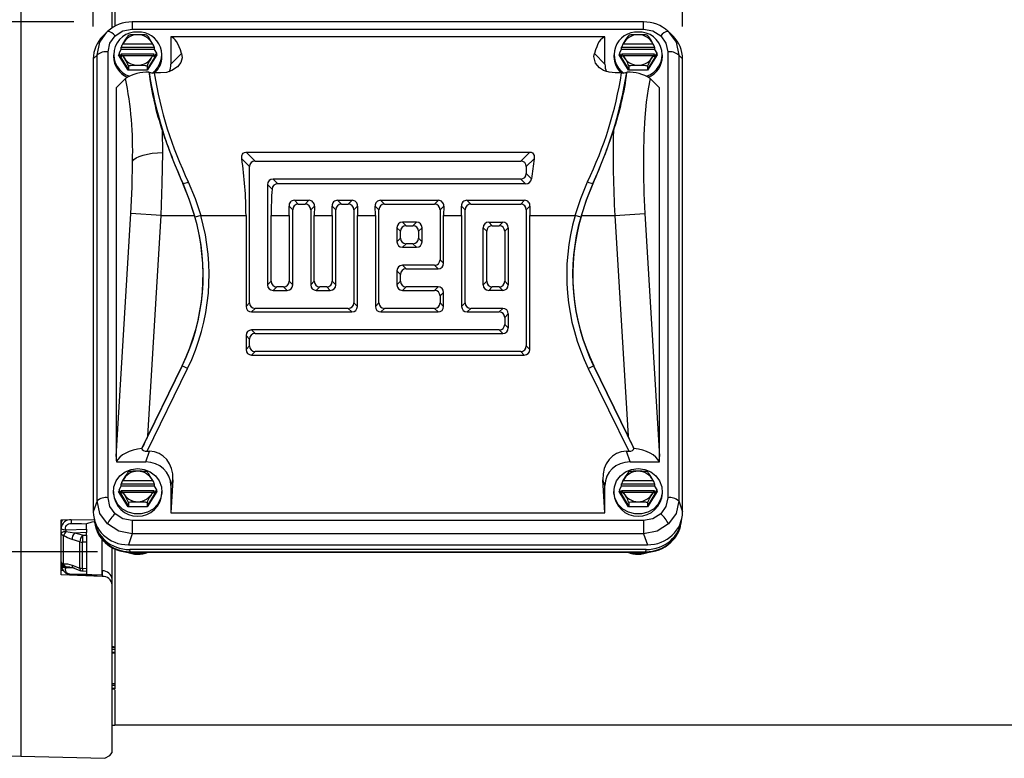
# Model space of a CAD drawing. Header units: inches. Extents: x 0 to 11, y 0 to 8.5.
# Tile 3 of 20: x 1.9 to 3.5, y 2.5 to 3.7. Entities that reach past the tile are written whole.
import ezdxf

# ---------------------------------------------------------------- set-up
doc = ezdxf.new("R2010")
doc.units = ezdxf.units.IN
doc.header["$MEASUREMENT"] = 0
doc.layers.add('DIMENSIONS', color=140, linetype='Continuous', lineweight=25)
doc.styles.add('SLDTEXTSTYLE0', font='TXT', dxfattribs={"width": 0.7})
doc.dimstyles.new('SLDDIMSTYLE1', dxfattribs={"dimtxt": 0.069444, "dimasz": 0.13, "dimexe": 0, "dimexo": 0.0625, "dimgap": 0.017361, "dimtad": 0, "dimtih": 1, "dimtoh": 1, "dimlfac": 5, "dimrnd": 1e-09, "dimzin": 12, "dimdsep": 46, "dimtxsty": 'SLDTEXTSTYLE0', "dimsah": 1, "dimcen": 0.09, "dimadec": 0, "dimazin": 3, "dimtfac": 1, "dimtofl": 0, "dimtmove": 0, "dimatfit": 3, "dimfxl": 0, "dimfrac": 2, "dimtolj": 1, "dimtzin": 12, "dimarcsym": 0})
doc.dimstyles.new('SLDDIMSTYLE3', dxfattribs={"dimtxt": 0.069444, "dimasz": 0.13, "dimexe": 0, "dimexo": 0.0625, "dimgap": 0.017361, "dimtad": 0, "dimtih": 1, "dimtoh": 1, "dimlfac": 5, "dimrnd": 1e-09, "dimzin": 12, "dimdsep": 46, "dimtxsty": 'SLDTEXTSTYLE0', "dimsah": 1, "dimcen": 0.09, "dimadec": 0, "dimazin": 3, "dimtfac": 1, "dimtmove": 0, "dimatfit": 0, "dimfxl": 0, "dimfrac": 2, "dimtolj": 1, "dimtzin": 12, "dimarcsym": 0})

# ---------------------------------------------------------------- blocks, each defined once
blk = doc.blocks.new('_D_1')
at = {"layer": 'DIMENSIONS'}
for p, q in [((0.6876, 3.8306), (0.6876, 4.6343)), ((4.2821, 3.34), (4.2821, 4.6343)), ((0.6876, 4.5093), (2.2587, 4.5093)), ((2.3528, 4.5091), (2.3295, 4.5091)), ((2.3295, 4.5091), (2.3295, 4.3987)), ((2.617, 4.5091), (2.6403, 4.5091)), ((2.6403, 4.5091), (2.6403, 4.3987)), ((4.2821, 4.5093), (2.7111, 4.5093)), ((2.3295, 4.3987), (2.3528, 4.3987)), ((2.6403, 4.3987), (2.617, 4.3987))]:
    blk.add_line(p, q, dxfattribs=at)
for points in [[(0.6876, 4.5093), (0.8176, 4.4893), (0.8176, 4.5293)], [(4.2821, 4.5093), (4.1521, 4.5293), (4.1521, 4.4893)]]:
    blk.add_solid(points, dxfattribs=at)
at = {"layer": 'DIMENSIONS', "char_height": 0.06944, "attachment_point": 1, "style": 'SLDTEXTSTYLE0'}
for s, insert in [('17.97', (2.3528, 4.6142)), ('456.5', (2.3528, 4.4882))]:
    blk.add_mtext(s, dxfattribs=dict(at, insert=insert))
blk = doc.blocks.new('_D_5')
at = {"layer": 'DIMENSIONS'}
for p, q in [((2.0569, 3.644), (2.0569, 4.1461)), ((2.9656, 3.644), (2.9656, 4.1461)), ((2.0569, 4.0211), (1.8069, 4.0211)), ((2.3792, 4.021), (2.3558, 4.021)), ((2.3558, 4.021), (2.3558, 3.9105)), ((2.6434, 4.021), (2.6667, 4.021)), ((2.6667, 4.021), (2.6667, 3.9105)), ((2.9656, 4.0211), (3.2156, 4.0211)), ((2.3558, 3.9105), (2.3792, 3.9105)), ((2.6667, 3.9105), (2.6434, 3.9105))]:
    blk.add_line(p, q, dxfattribs=at)
for points in [[(2.0569, 4.0211), (1.9269, 4.0411), (1.9269, 4.0011)], [(2.9656, 4.0211), (3.0956, 4.0011), (3.0956, 4.0411)]]:
    blk.add_solid(points, dxfattribs=at)
at = {"layer": 'DIMENSIONS', "char_height": 0.06944, "attachment_point": 1, "style": 'SLDTEXTSTYLE0'}
for s, insert in [('4.54', (2.4081, 4.1261)), ('115.4', (2.3792, 4.0001))]:
    blk.add_mtext(s, dxfattribs=dict(at, insert=insert))
blk = doc.blocks.new('_D_6')
at = {"layer": 'DIMENSIONS'}
for p, q in [((2.0269, 3.651), (0.3427, 3.651)), ((0.4677, 3.651), (0.4677, 3.3685)), ((0.3356, 3.2423), (0.3123, 3.2423)), ((0.3123, 3.2423), (0.3123, 3.1318)), ((0.5998, 3.2423), (0.6231, 3.2423)), ((0.6231, 3.2423), (0.6231, 3.1318)), ((0.3123, 3.1318), (0.3356, 3.1318)), ((0.6231, 3.1318), (0.5998, 3.1318)), ((0.4677, 2.8338), (0.4677, 3.1163)), ((2.0636, 2.8338), (0.3427, 2.8338))]:
    blk.add_line(p, q, dxfattribs=at)
for points in [[(0.4677, 3.651), (0.4477, 3.521), (0.4877, 3.521)], [(0.4677, 2.8338), (0.4877, 2.9638), (0.4477, 2.9638)]]:
    blk.add_solid(points, dxfattribs=at)
at = {"layer": 'DIMENSIONS', "char_height": 0.06944, "attachment_point": 1, "style": 'SLDTEXTSTYLE0'}
for s, insert in [('4.09', (0.3645, 3.3473)), ('103.8', (0.3356, 3.2213))]:
    blk.add_mtext(s, dxfattribs=dict(at, insert=insert))

msp = doc.modelspace()

# ---------------------------------------------------------------- linework, layer by layer
for p, q in [((1.94517, 3.95399), (1.94517, 2.51846)), ((2.08606, 3.64229), (2.08606, 3.95471)), ((2.09, 3.73597), (2.09, 3.64478)), ((2.9055, 3.65104), (2.11702, 3.65104)), ((2.11702, 3.65104), (2.11702, 3.63965)), ((2.9055, 3.63965), (2.9055, 3.65104)), ((2.0776, 3.63503), (2.07157, 3.62901)), ((2.07937, 3.63645), (2.07475, 3.63194)), ((2.07783, 3.63486), (2.07875, 3.63614)), ((2.07875, 3.63614), (2.07994, 3.63689)), ((2.07875, 3.63614), (2.07937, 3.63645)), ((2.11702, 3.63965), (2.9055, 3.63965)), ((2.94258, 3.63689), (2.94378, 3.63614)), ((2.94777, 3.63194), (2.94315, 3.63645)), ((2.94378, 3.63614), (2.94315, 3.63645)), ((2.94469, 3.63486), (2.94665, 3.63209)), ((2.95095, 3.62901), (2.94493, 3.63503)), ((2.10255, 3.61699), (2.1021, 3.61671)), ((2.10255, 3.61699), (2.14832, 3.61699)), ((2.14877, 3.61671), (2.14832, 3.61699)), ((2.84591, 3.62784), (2.17662, 3.62784)), ((2.17662, 3.62784), (2.17662, 3.58584)), ((2.84591, 3.58584), (2.84591, 3.62784)), ((2.8742, 3.61699), (2.87376, 3.61671)), ((2.8742, 3.61699), (2.91998, 3.61699)), ((2.92042, 3.61671), (2.91998, 3.61699)), ((2.06274, 3.59977), (2.05693, 3.59397)), ((2.06274, 2.91211), (2.06274, 3.59977)), ((2.0798, 2.91701), (2.0798, 3.60467)), ((2.08803, 3.60019), (2.08803, 3.5975)), ((2.09602, 3.60019), (2.09657, 3.60108)), ((2.09657, 3.60036), (2.09602, 3.60019)), ((2.11073, 3.57626), (2.09602, 3.60019)), ((2.09657, 3.60264), (2.1, 3.60823)), ((2.09657, 3.60264), (2.09657, 3.60036)), ((2.1, 3.59706), (2.09657, 3.60264)), ((2.09657, 3.60036), (2.111, 3.57686)), ((2.1, 3.61195), (2.15087, 3.61195)), ((2.1, 3.60823), (2.1, 3.61195)), ((2.15087, 3.60823), (2.1, 3.60823)), ((2.1, 3.60077), (2.1, 3.59706)), ((2.15073, 3.60101), (2.10014, 3.60101)), ((2.1021, 3.59869), (2.10255, 3.59842)), ((2.13987, 3.57686), (2.1543, 3.60036)), ((2.15485, 3.60019), (2.14014, 3.57626)), ((2.14832, 3.59842), (2.14877, 3.59869)), ((2.15087, 3.61195), (2.15087, 3.60823)), ((2.15087, 3.60823), (2.1543, 3.60264)), ((2.1543, 3.60264), (2.15087, 3.59706)), ((2.15087, 3.59706), (2.15087, 3.60077)), ((2.1543, 3.60264), (2.1543, 3.60036)), ((2.1543, 3.60108), (2.15485, 3.60019)), ((2.1543, 3.60036), (2.15485, 3.60019)), ((2.16284, 3.5975), (2.16284, 3.60019)), ((2.17662, 3.58584), (2.19296, 3.60218)), ((2.84591, 3.58584), (2.82957, 3.60218)), ((2.85969, 3.60019), (2.85969, 3.5975)), ((2.86768, 3.60019), (2.86822, 3.60108)), ((2.86822, 3.60036), (2.86768, 3.60019)), ((2.88238, 3.57626), (2.86768, 3.60019)), ((2.86822, 3.60264), (2.87165, 3.60823)), ((2.86822, 3.60264), (2.86822, 3.60036)), ((2.87165, 3.59706), (2.86822, 3.60264)), ((2.86822, 3.60036), (2.88265, 3.57686)), ((2.87165, 3.61195), (2.92252, 3.61195)), ((2.87165, 3.60823), (2.87165, 3.61195)), ((2.92252, 3.60823), (2.87165, 3.60823)), ((2.87165, 3.60077), (2.87165, 3.59706)), ((2.92239, 3.60101), (2.87179, 3.60101)), ((2.87376, 3.59869), (2.8742, 3.59842)), ((2.91152, 3.57686), (2.92596, 3.60036)), ((2.9265, 3.60019), (2.91179, 3.57626)), ((2.91998, 3.59842), (2.92042, 3.59869)), ((2.92252, 3.61195), (2.92252, 3.60823)), ((2.92252, 3.60823), (2.92596, 3.60264)), ((2.92596, 3.60264), (2.92252, 3.59706)), ((2.92252, 3.59706), (2.92252, 3.60077)), ((2.92596, 3.60264), (2.92596, 3.60036)), ((2.92596, 3.60108), (2.9265, 3.60019)), ((2.92596, 3.60036), (2.9265, 3.60019)), ((2.93449, 3.5975), (2.93449, 3.60019)), ((2.94273, 3.60467), (2.94273, 2.91701)), ((2.95979, 3.59977), (2.95979, 2.91211)), ((2.95979, 3.59977), (2.96559, 3.59397)), ((2.05693, 3.59397), (2.05693, 2.89539)), ((2.14832, 3.59842), (2.10255, 3.59842)), ((2.91998, 3.59842), (2.8742, 3.59842)), ((2.96559, 2.89539), (2.96559, 3.59397)), ((2.111, 3.57686), (2.11073, 3.57626)), ((2.14014, 3.57626), (2.11073, 3.57626)), ((2.111, 3.58287), (2.111, 3.57686)), ((2.111, 3.57686), (2.13987, 3.57686)), ((2.13987, 3.58287), (2.13987, 3.57686)), ((2.13987, 3.57686), (2.14014, 3.57626)), ((2.14294, 3.57332), (2.14262, 3.57347)), ((2.16063, 3.57219), (2.1509, 3.57219)), ((2.87162, 3.57219), (2.86189, 3.57219)), ((2.87991, 3.57347), (2.87958, 3.57332)), ((2.88265, 3.57686), (2.88238, 3.57626)), ((2.91179, 3.57626), (2.88238, 3.57626)), ((2.88265, 3.58287), (2.88265, 3.57686)), ((2.88265, 3.57686), (2.91152, 3.57686)), ((2.91152, 3.58287), (2.91152, 3.57686)), ((2.91152, 3.57686), (2.91179, 3.57626)), ((2.10674, 3.56379), (2.09236, 3.54941)), ((2.93016, 3.54941), (2.91578, 3.56379)), ((2.09236, 3.54941), (2.09236, 2.98083)), ((2.93016, 2.98083), (2.93016, 3.54941)), ((2.16398, 3.44933), (2.16364, 3.48244)), ((2.29261, 3.45016), (2.30648, 3.43629)), ((2.29261, 3.45016), (2.72991, 3.45016)), ((2.72991, 3.45016), (2.71604, 3.43629)), ((2.28576, 3.43988), (2.29792, 3.42773)), ((2.30648, 3.43629), (2.71604, 3.43629)), ((2.73676, 3.43988), (2.72461, 3.42773)), ((2.29792, 3.21764), (2.29792, 3.42773)), ((2.72461, 3.42773), (2.72461, 3.41711)), ((2.73284, 3.40888), (2.72461, 3.41711)), ((2.19487, 3.40173), (2.19526, 3.40192)), ((2.71604, 3.40855), (2.33422, 3.40855)), ((2.33422, 3.40855), (2.34174, 3.40103)), ((2.72357, 3.40103), (2.71604, 3.40855)), ((2.82726, 3.40192), (2.82765, 3.40173)), ((2.32566, 3.39999), (2.32566, 3.24538)), ((2.33257, 3.39307), (2.32566, 3.39999)), ((2.72357, 3.40103), (2.34174, 3.40103)), ((2.367, 3.37577), (2.37297, 3.3698)), ((2.367, 3.37577), (2.38955, 3.37577)), ((2.38955, 3.37577), (2.38358, 3.3698)), ((2.43349, 3.37577), (2.43946, 3.3698)), ((2.43349, 3.37577), (2.45605, 3.37577)), ((2.45605, 3.37577), (2.45008, 3.3698)), ((2.49998, 3.37577), (2.50596, 3.3698)), ((2.49998, 3.37577), (2.58903, 3.37577)), ((2.58903, 3.37577), (2.58306, 3.3698)), ((2.63297, 3.37577), (2.63894, 3.3698)), ((2.63297, 3.37577), (2.72201, 3.37577)), ((2.72201, 3.37577), (2.71604, 3.3698)), ((2.3589, 3.35238), (2.35872, 3.36692)), ((2.35872, 3.36692), (2.36441, 3.36123)), ((2.36441, 3.24538), (2.36441, 3.36123)), ((2.37297, 3.3698), (2.38358, 3.3698)), ((2.39783, 3.36692), (2.39215, 3.36123)), ((2.39215, 3.36123), (2.39215, 3.24538)), ((2.39783, 3.36692), (2.39765, 3.35238)), ((2.42521, 3.36692), (2.4309, 3.36123)), ((2.42539, 3.35238), (2.42521, 3.36692)), ((2.4309, 3.24538), (2.4309, 3.36123)), ((2.43946, 3.3698), (2.45008, 3.3698)), ((2.46433, 3.36692), (2.45864, 3.36123)), ((2.45864, 3.36123), (2.45864, 3.21764)), ((2.46433, 3.36692), (2.46415, 3.35238)), ((2.49171, 3.36692), (2.49739, 3.36123)), ((2.49188, 3.35238), (2.49171, 3.36692)), ((2.49739, 3.21764), (2.49739, 3.36123)), ((2.50596, 3.3698), (2.58306, 3.3698)), ((2.59731, 3.36692), (2.59162, 3.36123)), ((2.59162, 3.36123), (2.59162, 3.28413)), ((2.59731, 3.36692), (2.59713, 3.35238)), ((2.62469, 3.36692), (2.63038, 3.36123)), ((2.62487, 3.35238), (2.62469, 3.36692)), ((2.63038, 3.21764), (2.63038, 3.36123)), ((2.63894, 3.3698), (2.71604, 3.3698)), ((2.73029, 3.36692), (2.72461, 3.36123)), ((2.72461, 3.36123), (2.72461, 3.15115)), ((2.73029, 3.36692), (2.73011, 3.35238)), ((2.09236, 2.98083), (2.11494, 3.35518)), ((2.16147, 3.35238), (2.11494, 3.35518)), ((2.14094, 3.01201), (2.16147, 3.35238)), ((2.16147, 3.35238), (2.21288, 3.35238)), ((2.22264, 3.35238), (2.21387, 3.34984)), ((2.22264, 3.35238), (2.29241, 3.35238)), ((2.29241, 3.35238), (2.29241, 3.21213)), ((2.33116, 3.25089), (2.33116, 3.35238)), ((2.33116, 3.35238), (2.3589, 3.35238)), ((2.3589, 3.35238), (2.3589, 3.25089)), ((2.39765, 3.25089), (2.39765, 3.35238)), ((2.39765, 3.35238), (2.42539, 3.35238)), ((2.42539, 3.35238), (2.42539, 3.25089)), ((2.46415, 3.21213), (2.46415, 3.35238)), ((2.46415, 3.35238), (2.49188, 3.35238)), ((2.49188, 3.35238), (2.49188, 3.21213)), ((2.55532, 3.34206), (2.53369, 3.34206)), ((2.53369, 3.34206), (2.5392, 3.33655)), ((2.54981, 3.33655), (2.55532, 3.34206)), ((2.59713, 3.27862), (2.59713, 3.35238)), ((2.59713, 3.35238), (2.62487, 3.35238)), ((2.62487, 3.35238), (2.62487, 3.21213)), ((2.66668, 3.34206), (2.6883, 3.34206)), ((2.66668, 3.34206), (2.67218, 3.33655)), ((2.6828, 3.33655), (2.6883, 3.34206)), ((2.73011, 3.14564), (2.73011, 3.35238)), ((2.73011, 3.35238), (2.79989, 3.35238)), ((2.80865, 3.34984), (2.79989, 3.35238)), ((2.80964, 3.35238), (2.86106, 3.35238)), ((2.86106, 3.35238), (2.90758, 3.35518)), ((2.86106, 3.35238), (2.88158, 3.01201)), ((2.90758, 3.35518), (2.93016, 2.98083)), ((2.52513, 3.3335), (2.52513, 3.31187)), ((2.53064, 3.32799), (2.52513, 3.3335)), ((2.53064, 3.31738), (2.53064, 3.32799)), ((2.5392, 3.33655), (2.54981, 3.33655)), ((2.56388, 3.3335), (2.55838, 3.32799)), ((2.55838, 3.32799), (2.55838, 3.31738)), ((2.56388, 3.31187), (2.56388, 3.3335)), ((2.65811, 3.24538), (2.65811, 3.3335)), ((2.66362, 3.32799), (2.65811, 3.3335)), ((2.66362, 3.25089), (2.66362, 3.32799)), ((2.67218, 3.33655), (2.6828, 3.33655)), ((2.69687, 3.3335), (2.69136, 3.32799)), ((2.69136, 3.32799), (2.69136, 3.25089)), ((2.69687, 3.3335), (2.69687, 3.24538)), ((2.52513, 3.31187), (2.53064, 3.31738)), ((2.55838, 3.31738), (2.56388, 3.31187)), ((2.5392, 3.30881), (2.53369, 3.30331)), ((2.53369, 3.30331), (2.55532, 3.30331)), ((2.54981, 3.30881), (2.5392, 3.30881)), ((2.55532, 3.30331), (2.54981, 3.30881)), ((2.59162, 3.28413), (2.59713, 3.27862)), ((2.52513, 3.267), (2.52513, 3.24538)), ((2.53064, 3.2615), (2.52513, 3.267)), ((2.58306, 3.27557), (2.53369, 3.27557)), ((2.53369, 3.27557), (2.5392, 3.27006)), ((2.5392, 3.27006), (2.58857, 3.27006)), ((2.58306, 3.27557), (2.58857, 3.27006)), ((2.32566, 3.24538), (2.33116, 3.25089)), ((2.3589, 3.25089), (2.36441, 3.24538)), ((2.39215, 3.24538), (2.39765, 3.25089)), ((2.42539, 3.25089), (2.4309, 3.24538)), ((2.52513, 3.24538), (2.53064, 3.25089)), ((2.53064, 3.25089), (2.53064, 3.2615)), ((2.65811, 3.24538), (2.66362, 3.25089)), ((2.69136, 3.25089), (2.69687, 3.24538)), ((2.33973, 3.24232), (2.33422, 3.23681)), ((2.33422, 3.23681), (2.35585, 3.23681)), ((2.35034, 3.24232), (2.33973, 3.24232)), ((2.35585, 3.23681), (2.35034, 3.24232)), ((2.40622, 3.24232), (2.40071, 3.23681)), ((2.40071, 3.23681), (2.42234, 3.23681)), ((2.41683, 3.24232), (2.40622, 3.24232)), ((2.42234, 3.23681), (2.41683, 3.24232)), ((2.5392, 3.24232), (2.53369, 3.23681)), ((2.53369, 3.23681), (2.58306, 3.23681)), ((2.58857, 3.24232), (2.5392, 3.24232)), ((2.58306, 3.23681), (2.58857, 3.24232)), ((2.67218, 3.24232), (2.66668, 3.23681)), ((2.6883, 3.23681), (2.66668, 3.23681)), ((2.6828, 3.24232), (2.67218, 3.24232)), ((2.6883, 3.23681), (2.6828, 3.24232)), ((2.59162, 3.22825), (2.59713, 3.23376)), ((2.59162, 3.22825), (2.59162, 3.21764)), ((2.59713, 3.21213), (2.59713, 3.23376)), ((2.29241, 3.21213), (2.29792, 3.21764)), ((2.30648, 3.20908), (2.30097, 3.20357)), ((2.45008, 3.20908), (2.30648, 3.20908)), ((2.45008, 3.20908), (2.45558, 3.20357)), ((2.45864, 3.21764), (2.46415, 3.21213)), ((2.49188, 3.21213), (2.49739, 3.21764)), ((2.50596, 3.20908), (2.50045, 3.20357)), ((2.58306, 3.20908), (2.50596, 3.20908)), ((2.58306, 3.20908), (2.58857, 3.20357)), ((2.59162, 3.21764), (2.59713, 3.21213)), ((2.62487, 3.21213), (2.63038, 3.21764)), ((2.63894, 3.20908), (2.63343, 3.20357)), ((2.6883, 3.20908), (2.63894, 3.20908)), ((2.6828, 3.20357), (2.6883, 3.20908)), ((2.30097, 3.20357), (2.45558, 3.20357)), ((2.50045, 3.20357), (2.58857, 3.20357)), ((2.63343, 3.20357), (2.6828, 3.20357)), ((2.69687, 3.20051), (2.69136, 3.19501)), ((2.69136, 3.19501), (2.69136, 3.18439)), ((2.69687, 3.20051), (2.69687, 3.17889)), ((2.30648, 3.17032), (2.30097, 3.17583)), ((2.6828, 3.17583), (2.30097, 3.17583)), ((2.6883, 3.17032), (2.6828, 3.17583)), ((2.69136, 3.18439), (2.69687, 3.17889)), ((2.29792, 3.16176), (2.29241, 3.16727)), ((2.29241, 3.16727), (2.29241, 3.14564)), ((2.29792, 3.15115), (2.29792, 3.16176)), ((2.30648, 3.17032), (2.6883, 3.17032)), ((2.29792, 3.15115), (2.29241, 3.14564)), ((2.72461, 3.15115), (2.73011, 3.14564)), ((2.30648, 3.14258), (2.30097, 3.13708)), ((2.30097, 3.13708), (2.72155, 3.13708)), ((2.71604, 3.14258), (2.30648, 3.14258)), ((2.71604, 3.14258), (2.72155, 3.13708)), ((2.13183, 2.9928), (2.19404, 3.12036)), ((2.14001, 2.98875), (2.20224, 3.11635)), ((2.19383, 3.12046), (2.14094, 3.01201)), ((2.19404, 3.12036), (2.19383, 3.12046)), ((2.20224, 3.11635), (2.19404, 3.12036)), ((2.82028, 3.11635), (2.82848, 3.12036)), ((2.82028, 3.11635), (2.88251, 2.98875)), ((2.82848, 3.12036), (2.82869, 3.12046)), ((2.82848, 3.12036), (2.8907, 2.9928)), ((2.88158, 3.01201), (2.82869, 3.12046)), ((2.13182, 2.99291), (2.13183, 2.9928)), ((2.8907, 2.9928), (2.8907, 2.99291)), ((2.13784, 2.97227), (2.14357, 2.98875)), ((2.14001, 2.98875), (2.14357, 2.98875)), ((2.88468, 2.97227), (2.87896, 2.98875)), ((2.87896, 2.98875), (2.88251, 2.98875)), ((2.09247, 2.97227), (2.13784, 2.97227)), ((2.88468, 2.97227), (2.93005, 2.97227)), ((2.09657, 2.92932), (2.1, 2.93491)), ((2.1, 2.93862), (2.15087, 2.93862)), ((2.1, 2.93491), (2.1, 2.93862)), ((2.15087, 2.93491), (2.1, 2.93491)), ((2.10255, 2.94367), (2.1021, 2.94339)), ((2.10255, 2.94367), (2.14832, 2.94367)), ((2.14877, 2.94339), (2.14832, 2.94367)), ((2.15087, 2.93862), (2.15087, 2.93491)), ((2.15087, 2.93491), (2.1543, 2.92932)), ((2.17968, 2.94466), (2.17662, 2.89384)), ((2.17662, 2.93584), (2.17968, 2.94466)), ((2.17662, 2.93584), (2.17662, 2.89384)), ((2.84591, 2.89384), (2.84284, 2.94466)), ((2.84591, 2.93584), (2.84284, 2.94466)), ((2.84591, 2.89384), (2.84591, 2.93584)), ((2.86822, 2.92932), (2.87165, 2.93491)), ((2.87165, 2.93862), (2.92252, 2.93862)), ((2.87165, 2.93491), (2.87165, 2.93862)), ((2.92252, 2.93491), (2.87165, 2.93491)), ((2.8742, 2.94367), (2.87376, 2.94339)), ((2.8742, 2.94367), (2.91998, 2.94367)), ((2.92042, 2.94339), (2.91998, 2.94367)), ((2.92252, 2.93862), (2.92252, 2.93491)), ((2.92252, 2.93491), (2.92596, 2.92932)), ((2.08803, 2.92687), (2.08803, 2.92418)), ((2.09602, 2.92687), (2.09657, 2.92776)), ((2.09657, 2.92703), (2.09602, 2.92687)), ((2.11073, 2.90293), (2.09602, 2.92687)), ((2.09657, 2.92932), (2.09657, 2.92703)), ((2.1, 2.92374), (2.09657, 2.92932)), ((2.09657, 2.92703), (2.111, 2.90354)), ((2.1, 2.92745), (2.1, 2.92374)), ((2.15073, 2.92769), (2.10014, 2.92769)), ((2.1021, 2.92537), (2.10255, 2.9251)), ((2.14832, 2.9251), (2.10255, 2.9251)), ((2.13987, 2.90354), (2.1543, 2.92703)), ((2.15485, 2.92687), (2.14014, 2.90293)), ((2.14832, 2.9251), (2.14877, 2.92537)), ((2.1543, 2.92932), (2.15087, 2.92374)), ((2.15087, 2.92374), (2.15087, 2.92745)), ((2.1543, 2.92932), (2.1543, 2.92703)), ((2.1543, 2.92776), (2.15485, 2.92687)), ((2.1543, 2.92703), (2.15485, 2.92687)), ((2.16284, 2.92418), (2.16284, 2.92687)), ((2.85969, 2.92687), (2.85969, 2.92418)), ((2.86768, 2.92687), (2.86822, 2.92776)), ((2.86822, 2.92703), (2.86768, 2.92687)), ((2.88238, 2.90293), (2.86768, 2.92687)), ((2.86822, 2.92932), (2.86822, 2.92703)), ((2.87165, 2.92374), (2.86822, 2.92932)), ((2.86822, 2.92703), (2.88265, 2.90354)), ((2.87165, 2.92745), (2.87165, 2.92374)), ((2.92239, 2.92769), (2.87179, 2.92769)), ((2.87376, 2.92537), (2.8742, 2.9251)), ((2.91998, 2.9251), (2.8742, 2.9251)), ((2.91152, 2.90354), (2.92596, 2.92703)), ((2.9265, 2.92687), (2.91179, 2.90293)), ((2.91998, 2.9251), (2.92042, 2.92537)), ((2.92596, 2.92932), (2.92252, 2.92374)), ((2.92252, 2.92374), (2.92252, 2.92745)), ((2.92596, 2.92932), (2.92596, 2.92703)), ((2.92596, 2.92776), (2.9265, 2.92687)), ((2.92596, 2.92703), (2.9265, 2.92687)), ((2.93449, 2.92418), (2.93449, 2.92687)), ((2.06274, 2.91211), (2.05693, 2.89539)), ((2.111, 2.90354), (2.11073, 2.90293)), ((2.14014, 2.90293), (2.11073, 2.90293)), ((2.111, 2.90955), (2.111, 2.90354)), ((2.111, 2.90354), (2.13987, 2.90354)), ((2.13987, 2.90955), (2.13987, 2.90354)), ((2.13987, 2.90354), (2.14014, 2.90293)), ((2.88265, 2.90354), (2.88238, 2.90293)), ((2.91179, 2.90293), (2.88238, 2.90293)), ((2.88265, 2.90955), (2.88265, 2.90354)), ((2.88265, 2.90354), (2.91152, 2.90354)), ((2.91152, 2.90955), (2.91152, 2.90354)), ((2.91152, 2.90354), (2.91179, 2.90293)), ((2.95979, 2.91211), (2.96559, 2.89539)), ((2.17662, 2.89384), (2.84591, 2.89384)), ((2.00732, 2.88297), (2.05861, 2.8835)), ((2.00732, 2.79789), (2.00732, 2.88297)), ((2.0228, 2.88281), (2.05982, 2.88337)), ((2.0228, 2.88313), (2.0228, 2.88281)), ((2.04669, 2.86849), (2.04669, 2.8769)), ((2.05874, 2.88014), (2.05933, 2.87684)), ((2.11702, 2.88203), (2.11702, 2.86111)), ((2.9055, 2.88203), (2.11702, 2.88203)), ((2.9055, 2.88203), (2.9055, 2.86111)), ((2.96319, 2.87684), (2.96378, 2.88014)), ((2.01092, 2.81497), (2.01092, 2.859)), ((2.01481, 2.86434), (2.01314, 2.86231)), ((2.02805, 2.86243), (2.01481, 2.86434)), ((2.01516, 2.86734), (2.04669, 2.86849)), ((2.04669, 2.86312), (2.02805, 2.86243)), ((2.04023, 2.85905), (2.02805, 2.86243)), ((2.04023, 2.85905), (2.04669, 2.85917)), ((2.04669, 2.86849), (2.04669, 2.86312)), ((2.04669, 2.85917), (2.04669, 2.86312)), ((2.04669, 2.85917), (2.04669, 2.84843)), ((2.11702, 2.86111), (2.11121, 2.84439)), ((2.9055, 2.86111), (2.11702, 2.86111)), ((2.9055, 2.86111), (2.91131, 2.84439)), ((2.03636, 2.84893), (2.02419, 2.85232)), ((2.03636, 2.80859), (2.03636, 2.84893)), ((2.04669, 2.84843), (2.04023, 2.84831)), ((2.04023, 2.80796), (2.04023, 2.84831)), ((2.04669, 2.84843), (2.04669, 2.8075)), ((2.07032, 2.85421), (2.07032, 2.79769)), ((2.08606, 2.79113), (2.08606, 2.83965)), ((2.11121, 2.84439), (2.91131, 2.84439)), ((2.09, 2.83796), (2.09, 2.68726)), ((2.11361, 2.83376), (2.11302, 2.83702)), ((2.9095, 2.83702), (2.11302, 2.83702)), ((2.11361, 2.83376), (2.90892, 2.83376)), ((2.11361, 2.833), (2.11361, 2.83376)), ((2.11361, 2.833), (2.90892, 2.833)), ((2.90892, 2.83376), (2.9095, 2.83702)), ((2.90892, 2.833), (2.90892, 2.83376)), ((2.00732, 2.81379), (2.00745, 2.81296)), ((2.01481, 2.81068), (2.02099, 2.81016)), ((2.01939, 2.81056), (2.02575, 2.80899)), ((2.02419, 2.81308), (2.03636, 2.80859)), ((2.02574, 2.80899), (2.03791, 2.8045)), ((2.00732, 2.8055), (2.01027, 2.80544)), ((2.07073, 2.79567), (2.00732, 2.79789)), ((2.02809, 2.80813), (2.01516, 2.80883)), ((2.02283, 2.79821), (2.06308, 2.79761)), ((2.04008, 2.80404), (2.04669, 2.80356)), ((2.04669, 2.8075), (2.04023, 2.80796)), ((2.04669, 2.8075), (2.04669, 2.80356)), ((2.04669, 2.80356), (2.04669, 2.79871)), ((2.07073, 2.80412), (2.07073, 2.79567)), ((2.08606, 2.78246), (2.08606, 2.79113)), ((2.08606, 2.52603), (2.08606, 2.78246)), ((2.09, 2.68753), (2.09, 2.68348)), ((2.09, 2.68594), (2.08606, 2.6859)), ((2.09, 2.68284), (2.08606, 2.6828)), ((2.09, 2.67838), (2.08606, 2.67819)), ((2.08606, 2.67766), (2.09, 2.67786)), ((2.09, 2.68726), (2.09, 2.68594)), ((2.09, 2.68594), (2.09, 2.68284)), ((2.09, 2.68284), (2.09, 2.67838)), ((2.09, 2.67838), (2.09, 2.67786)), ((2.09, 2.67804), (2.09, 2.62997)), ((2.09, 2.62997), (2.08606, 2.63009)), ((2.09, 2.62741), (2.08606, 2.62742)), ((2.09, 2.62997), (2.09, 2.62741)), ((2.09, 2.62741), (2.09, 2.62295)), ((2.08604, 2.62228), (2.09006, 2.62242)), ((2.09, 2.62295), (2.08606, 2.62281)), ((2.09, 2.62295), (2.09, 2.62242)), ((2.09, 2.6206), (2.09, 2.56595)), ((2.09, 2.56693), (3.6648, 2.56693)), ((2.08606, 2.56595), (2.09, 2.56595)), ((1.915, 2.51925), (1.94517, 2.51846)), ((1.94517, 2.51846), (2.07453, 2.51507))]:
    msp.add_line(p, q)
at = {"flags": 128}
for points in [[(2.06274, 3.59977), (2.06699, 3.61956), (2.07783, 3.63486)], [(2.0798, 3.60467), (2.08261, 3.61813), (2.09063, 3.62947)], [(2.09063, 3.62947), (2.10269, 3.637), (2.11702, 3.63965)], [(2.111, 3.62985), (2.11094, 3.62999), (2.11078, 3.62993), (2.11036, 3.62954), (2.10947, 3.62839), (2.10666, 3.62411), (2.1021, 3.61671)], [(2.13987, 3.62985), (2.13975, 3.63009), (2.13942, 3.6303), (2.13859, 3.63058), (2.1368, 3.63088), (2.13118, 3.63118), (2.12117, 3.63119), (2.11778, 3.63113), (2.11414, 3.63089), (2.11287, 3.63071), (2.11175, 3.63042), (2.11126, 3.6302), (2.11101, 3.62992), (2.111, 3.62985)], [(2.14877, 3.61671), (2.14483, 3.62312), (2.14181, 3.62781), (2.14107, 3.62884), (2.14039, 3.62967), (2.14009, 3.62994), (2.1399, 3.62997), (2.13987, 3.62985)], [(2.88265, 3.62985), (2.88259, 3.62999), (2.88243, 3.62993), (2.88202, 3.62954), (2.88112, 3.62839), (2.87831, 3.62411), (2.87376, 3.61671)], [(2.91152, 3.62985), (2.9114, 3.63009), (2.91107, 3.6303), (2.91025, 3.63058), (2.90846, 3.63088), (2.90283, 3.63118), (2.89283, 3.63119), (2.88944, 3.63113), (2.88579, 3.63089), (2.88452, 3.63071), (2.8834, 3.63042), (2.88291, 3.6302), (2.88267, 3.62992), (2.88265, 3.62985)], [(2.9055, 3.63965), (2.91983, 3.637), (2.93189, 3.62947)], [(2.92042, 3.61671), (2.91648, 3.62312), (2.91347, 3.62781), (2.91272, 3.62884), (2.91204, 3.62967), (2.91174, 3.62994), (2.91155, 3.62997), (2.91152, 3.62985)], [(2.93189, 3.62947), (2.93991, 3.61813), (2.94273, 3.60467)], [(2.94665, 3.63209), (2.95553, 3.61956), (2.95979, 3.59977)], [(2.19296, 3.60218), (2.19374, 3.59558), (2.19187, 3.58837), (2.18699, 3.58165), (2.17817, 3.57576), (2.16967, 3.57307), (2.16063, 3.57219)], [(2.86189, 3.57219), (2.85231, 3.57318), (2.84383, 3.576), (2.83727, 3.58011), (2.83126, 3.5872), (2.82879, 3.59765), (2.82957, 3.60218)], [(2.111, 3.58287), (2.11112, 3.5831), (2.11145, 3.58331), (2.11228, 3.58359), (2.11407, 3.5839), (2.11969, 3.58419), (2.1297, 3.58421), (2.13309, 3.58415), (2.13673, 3.58391), (2.138, 3.58372), (2.13912, 3.58344), (2.13961, 3.58321), (2.13986, 3.58294), (2.13987, 3.58287)], [(2.88265, 3.58287), (2.88278, 3.5831), (2.8831, 3.58331), (2.88393, 3.58359), (2.88572, 3.5839), (2.89134, 3.58419), (2.90135, 3.58421), (2.90474, 3.58415), (2.90838, 3.58391), (2.90965, 3.58372), (2.91077, 3.58344), (2.91126, 3.58321), (2.91151, 3.58294), (2.91152, 3.58287)], [(2.91578, 3.56379), (2.9124, 3.54753), (2.90955, 3.52739), (2.90733, 3.50366), (2.90584, 3.47688), (2.90513, 3.44776), (2.90522, 3.41718), (2.90606, 3.38603), (2.90758, 3.35518)], [(2.11745, 3.43597), (2.11958, 3.43869), (2.12306, 3.44125), (2.12779, 3.44355), (2.13361, 3.44555), (2.14036, 3.44716), (2.14782, 3.44835), (2.15577, 3.44908), (2.16398, 3.44933)], [(2.16147, 3.35238), (2.16335, 3.40185), (2.16398, 3.44933)], [(2.28576, 3.43988), (2.28583, 3.44441), (2.28678, 3.4469), (2.2882, 3.44862), (2.29019, 3.44976), (2.29223, 3.45015), (2.29261, 3.45016)], [(2.72991, 3.45016), (2.73208, 3.44985), (2.73401, 3.44886), (2.73541, 3.44742), (2.73655, 3.44499), (2.73691, 3.4412), (2.73676, 3.43988)], [(2.11494, 3.35518), (2.11682, 3.3962), (2.11745, 3.43597)], [(2.21288, 3.35238), (2.20464, 3.37728), (2.19487, 3.40173)], [(2.21387, 3.34984), (2.20544, 3.37598), (2.19526, 3.40192)], [(2.20347, 3.40415), (2.21394, 3.37842), (2.22264, 3.35238)], [(2.79989, 3.35238), (2.80858, 3.37842), (2.81906, 3.40415)], [(2.82726, 3.40192), (2.81708, 3.37598), (2.80865, 3.34984)], [(2.80964, 3.35238), (2.81789, 3.37728), (2.82765, 3.40173)], [(2.12543, 2.96202), (2.13553, 2.96071), (2.14487, 2.9569), (2.15277, 2.95086), (2.15864, 2.94304), (2.16205, 2.93402), (2.16275, 2.92447), (2.16068, 2.9151), (2.15599, 2.9066), (2.14904, 2.89961), (2.14034, 2.89463), (2.13053, 2.89205), (2.12034, 2.89205), (2.11053, 2.89463), (2.10183, 2.89961), (2.09488, 2.9066), (2.09019, 2.9151), (2.08812, 2.92447), (2.08882, 2.93402), (2.09223, 2.94304), (2.0981, 2.95086), (2.106, 2.9569), (2.11534, 2.96071), (2.12543, 2.96202)], [(2.89709, 2.96202), (2.90718, 2.96071), (2.91652, 2.9569), (2.92442, 2.95086), (2.9303, 2.94304), (2.93371, 2.93402), (2.9344, 2.92447), (2.93233, 2.9151), (2.92764, 2.9066), (2.92069, 2.89961), (2.91199, 2.89463), (2.90218, 2.89205), (2.892, 2.89205), (2.88219, 2.89463), (2.87348, 2.89961), (2.86653, 2.9066), (2.86185, 2.9151), (2.85977, 2.92447), (2.86047, 2.93402), (2.86388, 2.94304), (2.86975, 2.95086), (2.87765, 2.9569), (2.887, 2.96071), (2.89709, 2.96202)], [(2.111, 2.95653), (2.11094, 2.95667), (2.11078, 2.95661), (2.11036, 2.95622), (2.10947, 2.95507), (2.10666, 2.95078), (2.1021, 2.94339)], [(2.13987, 2.95653), (2.13975, 2.95677), (2.13942, 2.95698), (2.13859, 2.95725), (2.1368, 2.95756), (2.13118, 2.95785), (2.12117, 2.95787), (2.11778, 2.95781), (2.11414, 2.95757), (2.11287, 2.95738), (2.11175, 2.9571), (2.11126, 2.95687), (2.11101, 2.9566), (2.111, 2.95653)], [(2.14877, 2.94339), (2.14483, 2.94979), (2.14181, 2.95448), (2.14107, 2.95552), (2.14039, 2.95634), (2.14009, 2.95661), (2.1399, 2.95665), (2.13987, 2.95653)], [(2.88265, 2.95653), (2.88259, 2.95667), (2.88243, 2.95661), (2.88202, 2.95622), (2.88112, 2.95507), (2.87831, 2.95078), (2.87376, 2.94339)], [(2.91152, 2.95653), (2.9114, 2.95677), (2.91107, 2.95698), (2.91025, 2.95725), (2.90846, 2.95756), (2.90283, 2.95785), (2.89283, 2.95787), (2.88944, 2.95781), (2.88579, 2.95757), (2.88452, 2.95738), (2.8834, 2.9571), (2.88291, 2.95687), (2.88267, 2.9566), (2.88265, 2.95653)], [(2.92042, 2.94339), (2.91648, 2.94979), (2.91347, 2.95448), (2.91272, 2.95552), (2.91204, 2.95634), (2.91174, 2.95661), (2.91155, 2.95665), (2.91152, 2.95653)], [(2.09063, 2.89221), (2.08261, 2.90354), (2.0798, 2.91701)], [(2.94273, 2.91701), (2.93991, 2.90354), (2.93189, 2.89221)], [(2.07875, 2.87655), (2.06699, 2.89292), (2.06274, 2.91211)], [(2.111, 2.90955), (2.11112, 2.90978), (2.11145, 2.90999), (2.11228, 2.91027), (2.11407, 2.91058), (2.11969, 2.91087), (2.1297, 2.91088), (2.13309, 2.91083), (2.13673, 2.91059), (2.138, 2.9104), (2.13912, 2.91011), (2.13961, 2.90989), (2.13986, 2.90962), (2.13987, 2.90955)], [(2.88265, 2.90955), (2.88278, 2.90978), (2.8831, 2.90999), (2.88393, 2.91027), (2.88572, 2.91058), (2.89134, 2.91087), (2.90135, 2.91088), (2.90474, 2.91083), (2.90838, 2.91059), (2.90965, 2.9104), (2.91077, 2.91011), (2.91126, 2.90989), (2.91151, 2.90962), (2.91152, 2.90955)], [(2.95979, 2.91211), (2.95553, 2.89292), (2.94378, 2.87655)], [(2.11702, 2.88203), (2.10269, 2.88467), (2.09063, 2.89221)], [(2.93189, 2.89221), (2.91983, 2.88467), (2.9055, 2.88203)], [(2.00732, 2.87595), (2.00822, 2.8806), (2.0097, 2.88299)], [(2.01502, 2.86697), (2.01351, 2.86704), (2.01206, 2.86724), (2.01073, 2.86754), (2.00957, 2.86794), (2.00861, 2.86842), (2.00791, 2.86897), (2.00747, 2.86957), (2.00732, 2.87018)], [(2.01516, 2.86734), (2.01453, 2.86807), (2.01411, 2.86896), (2.01389, 2.87081), (2.01437, 2.87262), (2.01542, 2.87424), (2.01689, 2.87556), (2.01872, 2.87654), (2.02074, 2.87713), (2.02287, 2.8773)], [(2.02287, 2.8773), (2.03862, 2.87704), (2.04669, 2.8769)], [(2.05915, 2.87998), (2.0549, 2.87917), (2.04669, 2.8769)], [(2.11702, 2.86111), (2.09628, 2.8654), (2.07875, 2.87655)], [(2.94378, 2.87655), (2.92625, 2.8654), (2.9055, 2.86111)], [(2.9472, 2.8479), (2.95743, 2.86081), (2.96308, 2.87628)], [(2.01314, 2.86231), (2.01181, 2.86045), (2.01092, 2.859)], [(2.02419, 2.85232), (2.01701, 2.85509), (2.01092, 2.859)], [(2.01481, 2.86434), (2.01489, 2.86559), (2.01502, 2.86697)], [(2.01502, 2.86697), (2.01506, 2.86716), (2.01516, 2.86734)], [(2.06409, 2.86355), (2.06509, 2.86081), (2.07532, 2.8479)], [(2.0747, 2.84879), (2.07508, 2.84805), (2.07532, 2.8479)], [(2.94783, 2.84879), (2.94745, 2.84805), (2.9472, 2.8479)], [(2.00773, 2.81088), (2.00761, 2.81123), (2.00732, 2.81379)], [(2.01092, 2.81497), (2.01701, 2.81494), (2.02419, 2.81308)], [(2.01502, 2.80917), (2.01489, 2.81016), (2.01481, 2.81068)], [(2.01516, 2.80883), (2.01506, 2.809), (2.01502, 2.80917)], [(2.02419, 2.81308), (2.02421, 2.81185), (2.02439, 2.81079), (2.02472, 2.80994), (2.02519, 2.80933), (2.02574, 2.80899)], [(2.02287, 2.79873), (2.02074, 2.79894), (2.01872, 2.79956), (2.01688, 2.80058), (2.01542, 2.80192), (2.01437, 2.80356), (2.01389, 2.80537), (2.01411, 2.80722), (2.01453, 2.8081), (2.01516, 2.80883)], [(2.02282, 2.79825), (2.02282, 2.79823), (2.02284, 2.79822), (2.02285, 2.79829), (2.02286, 2.79847), (2.02287, 2.79873)], [(2.04669, 2.79871), (2.03095, 2.79872), (2.02287, 2.79873)], [(2.07032, 2.79769), (2.0549, 2.79789), (2.04669, 2.79871)], [(2.07453, 2.51507), (2.08231, 2.51918), (2.08585, 2.52429), (2.08606, 2.52603)]]:
    msp.add_lwpolyline(points, dxfattribs=at)
for centre, radius, start, end in [((2.11675, 3.59573), 0.05527, 89.71978, 132.54357), ((2.90578, 3.59573), 0.05527, 47.45643, 90.28022), ((2.07554, 3.61771), 0.01913, 37.91044, 78.45367), ((2.12349, 3.60042), 0.03498, 86.8129, 252.66482), ((2.12543, 3.60571), 0.02552, 26.24064, 153.75936), ((2.1275, 3.60046), 0.03494, 305.2271, 93.39502), ((2.89502, 3.60046), 0.03494, 86.60642, 234.99636), ((2.89709, 3.60571), 0.02552, 26.24064, 153.75936), ((2.89915, 3.60044), 0.03496, 288.10482, 93.38811), ((2.94698, 3.61771), 0.01913, 101.54633, 142.08956), ((2.07685, 3.58277), 0.0221, 82.33766, 129.68814), ((2.06404, 3.56688), 0.04961, 18.80314, 39.89274), ((2.20246, 3.55809), 0.06732, 142.90216, 158.40196), ((2.8357, 3.56688), 0.04961, 18.80314, 39.89274), ((2.97412, 3.55809), 0.06732, 142.90216, 158.40196), ((2.94567, 3.58277), 0.0221, 50.31186, 97.66234), ((2.12293, 3.59791), 0.0349, 180.67941, 247.45742), ((2.12543, 3.6097), 0.02552, 206.24064, 333.75936), ((2.12873, 3.59769), 0.0341, 311.63084, 359.69042), ((2.89379, 3.59769), 0.0341, 180.30958, 228.36916), ((2.89709, 3.6097), 0.02552, 206.24064, 333.75936), ((2.89944, 3.59802), 0.03506, 292.34164, 359.15753), ((2.1401, 3.5115), 0.06202, 87.67412, 122.53489), ((2.59826, 3.63075), 0.45923, 187.16568, 198.84208), ((2.76734, 3.67025), 0.63188, 188.82352, 205.12849), ((2.15015, 3.59555), 0.02337, 252.03362, 271.85452), ((2.75144, 3.66779), 0.60809, 189.04444, 205.69334), ((2.27109, 3.66779), 0.60809, 334.30667, 350.95555), ((2.25521, 3.67024), 0.63185, 334.87114, 351.17685), ((2.4215, 3.63139), 0.46205, 341.19405, 352.79874), ((2.87238, 3.59555), 0.02337, 268.14547, 287.96638), ((2.8816, 3.50843), 0.06506, 58.30375, 91.49035), ((1.53278, 3.45135), 0.58487, 358.49364, 11.08372), ((4.7186, 3.44846), 1.86003, 178.9533, 182.96116), ((2.19368, 3.42398), 0.02212, 274.10372, 296.26046), ((2.7239, 3.41004), 0.00902, 267.92173, 352.57733), ((2.82884, 3.42398), 0.02212, 243.73954, 265.89628), ((2.34126, 3.39232), 0.00872, 86.79993, 175.05975), ((2.36692, 3.36754), 0.00823, 89.46275, 184.34564), ((2.3896, 3.36751), 0.00826, 355.88625, 90.30536), ((2.43342, 3.36754), 0.00823, 89.46275, 184.34564), ((2.45609, 3.36751), 0.00826, 355.88625, 90.30536), ((2.49991, 3.36754), 0.00823, 89.46275, 184.34564), ((2.58907, 3.36751), 0.00826, 355.88625, 90.30536), ((2.63289, 3.36754), 0.00823, 89.46275, 184.34564), ((2.72206, 3.36751), 0.00826, 355.88625, 90.30536), ((1.90601, 3.26084), 0.32024, 334, 16.60919), ((1.90601, 3.26084), 0.32047, 334, 16.12444), ((1.90605, 3.26084), 0.32956, 333.99744, 16.127), ((3.11648, 3.26084), 0.32956, 163.873, 206.00256), ((3.11652, 3.26084), 0.32047, 163.87556, 206), ((3.11652, 3.26084), 0.32024, 163.39081, 206), ((2.12543, 2.93239), 0.02552, 26.24064, 153.75936), ((2.89709, 2.93239), 0.02552, 26.24064, 153.75936), ((2.07685, 2.89511), 0.0221, 82.33766, 129.68814), ((2.12543, 2.92584), 0.03744, 182.54705, 357.45295), ((2.06404, 2.89356), 0.04961, 18.80314, 39.89274), ((2.12543, 2.93638), 0.02552, 206.24064, 333.75936), ((2.20246, 2.88477), 0.06732, 142.90216, 158.40196), ((2.89709, 2.92584), 0.03744, 182.54705, 357.45295), ((2.8357, 2.89356), 0.04961, 18.80314, 39.89274), ((2.89709, 2.93638), 0.02552, 206.24064, 333.75936), ((2.97412, 2.88477), 0.06732, 142.90216, 158.40196), ((2.94567, 2.89511), 0.0221, 50.31186, 97.66234), ((2.12285, 2.85542), 0.04891, 131.20796, 154.39739), ((2.89967, 2.85542), 0.04891, 25.60261, 48.79204), ((2.02135, 2.86878), 0.0141, 84.10562, 174.3062), ((2.81349, 2.89085), 0.79074, 180.58282, 180.98171), ((2.10334, 2.88243), 0.04419, 187.24957, 229.58745), ((2.91918, 2.88243), 0.04419, 310.41255, 352.75043), ((2.01315, 2.85565), 0.00884, 79.146, 131.17447), ((2.01154, 2.86329), 0.00433, 193.0583, 261.7827), ((2.03763, 2.85298), 0.01346, 135.37501, 182.80898), ((2.04981, 2.84959), 0.01346, 135.37501, 182.80898), ((2.12167, 2.85368), 0.08162, 176.22731, 183.77269), ((2.04049, 2.86219), 0.01389, 252.69807, 268.90288), ((2.11312, 2.89037), 0.05661, 227.26089, 270.49551), ((2.11337, 2.88906), 0.05606, 227.2516, 270.2391), ((2.90941, 2.89037), 0.05661, 269.50449, 312.73911), ((2.90915, 2.88906), 0.05606, 269.7609, 312.7484), ((2.1254, 2.87035), 0.04062, 245.17801, 293.11793), ((2.12544, 2.87732), 0.04638, 251.1644, 287.15412), ((2.89593, 2.86845), 0.03843, 247.3079, 271.72781), ((2.89709, 2.87733), 0.04639, 252.84809, 287.53739), ((2.89825, 2.86799), 0.03797, 268.24611, 294.64135), ((2.01154, 2.81925), 0.00433, 193.0583, 261.7827), ((2.01505, 2.8184), 0.00773, 180.95253, 268.22053), ((2.02316, 2.81395), 0.01574, 183.5943, 268.78775), ((2.01401, 2.8166), 0.0075, 209.07034, 277.76151), ((2.01783, 2.81732), 0.0073, 198.8242, 245.56574), ((2.04029, 2.80774), 0.00402, 167.89062, 233.74286), ((2.04049, 2.82185), 0.01389, 252.69807, 268.90288), ((2.04064, 2.81189), 0.00787, 249.75623, 265.90516), ((2.07486, 2.80467), 0.03479, 174.57339, 181.04147), ((2.07184, 2.78989), 0.01428, 4.9804, 94.45319), ((2.07161, 2.7812), 0.0145, 4.99848, 93.50211), ((2.1319, 3.71844), 1.03203, 267.45453, 267.6733)]:
    msp.add_arc(centre, radius, start, end)
for centre, major_axis, ratio, start_param, end_param in [((2.1129, 3.59238), (0.05473, -0.01256), 0.9331975, 2.6123886, 3.3525494), ((2.90962, 3.59238), (0.05473, 0.01256), 0.9331975, 6.0722286, 6.8123894), ((2.10227, 3.61565), (0.00219, 0.00392), 0.1514982, 1.3811894, 2.8770522), ((2.1486, 3.61565), (-0.00219, 0.00392), 0.1514982, 3.4061331, 4.9019959), ((2.15861, 3.35238), (0.01709, 0.27558), 0.1650759, 5.8573857, 6.2627982), ((2.86392, 3.35238), (-0.01709, 0.27558), 0.1650759, 0.0203871, 0.4257996), ((2.87393, 3.61565), (0.00219, 0.00392), 0.1514982, 1.3811894, 2.8770522), ((2.92025, 3.61565), (-0.00219, 0.00392), 0.1514982, 3.4061331, 4.9019959), ((2.10227, 3.59708), (-0.00219, 0.00392), 0.1514982, 5.051863, 6.5477258), ((2.1486, 3.59708), (0.00219, 0.00392), 0.1514982, 6.0186448, 7.5145076), ((2.87393, 3.59708), (-0.00219, 0.00392), 0.1514982, 5.051863, 6.5477258), ((2.92025, 3.59708), (0.00219, 0.00392), 0.1514982, 6.0186448, 7.5145076), ((2.13664, 3.58697), (0.03909, -0.00897), 0.9331975, 6.1680696, 6.494142), ((2.88588, 3.58697), (0.03909, 0.00897), 0.9331975, 2.9306359, 3.257048), ((2.30216, 3.35238), (-0.14764, 0.28129), 0.2373577, 0.9701627, 1.2718514), ((2.72036, 3.35238), (0.14764, 0.28129), 0.2373577, 5.0113339, 5.3130226), ((2.1639, 3.35238), (0, 0.27559), 0.4663077, 4.712389, 5.0355124), ((2.30834, 3.42586), (0.008, -0.008), 0.8348171, 2.4459793, 3.837206), ((2.71418, 3.42586), (-0.008, -0.008), 0.8348171, 2.4459793, 3.837206), ((2.85862, 3.35238), (0, 0.27559), 0.4663077, 1.2476729, 1.3643126), ((2.71418, 3.41898), (-0.008, 0.008), 0.8348171, 2.4459793, 3.837206), ((2.33608, 3.39813), (0.008, -0.008), 0.8348171, 2.4459793, 3.837206), ((2.45967, 3.35238), (0, 0.27559), 0.4663077, 1.4225882, 1.5707963), ((2.37483, 3.35937), (0.008, -0.008), 0.8348171, 2.4459793, 3.837206), ((2.38172, 3.35937), (-0.008, -0.008), 0.8348171, 2.4459793, 3.837206), ((2.44133, 3.35937), (0.008, -0.008), 0.8348171, 2.4459793, 3.837206), ((2.44821, 3.35937), (-0.008, -0.008), 0.8348171, 2.4459793, 3.837206), ((2.50782, 3.35937), (0.008, -0.008), 0.8348171, 2.4459793, 3.837206), ((2.5812, 3.35937), (-0.008, -0.008), 0.8348171, 2.4459793, 3.837206), ((2.6408, 3.35937), (0.008, -0.008), 0.8348171, 2.4459793, 3.837206), ((2.71418, 3.35937), (-0.008, -0.008), 0.8348171, 2.4459793, 3.837206), ((2.53556, 3.33163), (0.008, -0.008), 0.8348171, 2.4459793, 3.837206), ((2.55346, 3.33163), (-0.008, -0.008), 0.8348171, 2.4459793, 3.837206), ((2.66854, 3.33163), (0.008, -0.008), 0.8348171, 2.4459793, 3.837206), ((2.68644, 3.33163), (-0.008, -0.008), 0.8348171, 2.4459793, 3.837206), ((2.54106, 3.32613), (0.008, -0.008), 0.8348171, 2.4459793, 3.837206), ((2.54795, 3.32613), (-0.008, -0.008), 0.8348171, 2.4459793, 3.837206), ((2.67405, 3.32613), (0.008, -0.008), 0.8348171, 2.4459793, 3.837206), ((2.68093, 3.32613), (-0.008, -0.008), 0.8348171, 2.4459793, 3.837206), ((2.53556, 3.31373), (0.008, 0.008), 0.8348171, 2.4459793, 3.837206), ((2.54106, 3.31924), (0.008, 0.008), 0.8348171, 2.4459793, 3.837206), ((2.54795, 3.31924), (-0.008, 0.008), 0.8348171, 2.4459793, 3.837206), ((2.55346, 3.31373), (-0.008, 0.008), 0.8348171, 2.4459793, 3.837206), ((2.5812, 3.28599), (-0.008, 0.008), 0.8348171, 2.4459793, 3.837206), ((2.53556, 3.26514), (0.008, -0.008), 0.8348171, 2.4459793, 3.837206), ((2.54106, 3.25963), (0.008, -0.008), 0.8348171, 2.4459793, 3.837206), ((2.5867, 3.28049), (-0.008, 0.008), 0.8348171, 2.4459793, 3.837206), ((2.34159, 3.25275), (0.008, 0.008), 0.8348171, 2.4459793, 3.837206), ((2.34848, 3.25275), (-0.008, 0.008), 0.8348171, 2.4459793, 3.837206), ((2.40808, 3.25275), (0.008, 0.008), 0.8348171, 2.4459793, 3.837206), ((2.41497, 3.25275), (-0.008, 0.008), 0.8348171, 2.4459793, 3.837206), ((2.54106, 3.25275), (0.008, 0.008), 0.8348171, 2.4459793, 3.837206), ((2.67405, 3.25275), (0.008, 0.008), 0.8348171, 2.4459793, 3.837206), ((2.68093, 3.25275), (-0.008, 0.008), 0.8348171, 2.4459793, 3.837206), ((2.33608, 3.24724), (0.008, 0.008), 0.8348171, 2.4459793, 3.837206), ((2.35398, 3.24724), (-0.008, 0.008), 0.8348171, 2.4459793, 3.837206), ((2.40257, 3.24724), (0.008, 0.008), 0.8348171, 2.4459793, 3.837206), ((2.42047, 3.24724), (-0.008, 0.008), 0.8348171, 2.4459793, 3.837206), ((2.53556, 3.24724), (0.008, 0.008), 0.8348171, 2.4459793, 3.837206), ((2.5812, 3.22639), (-0.008, -0.008), 0.8348171, 2.4459793, 3.837206), ((2.5867, 3.2319), (-0.008, -0.008), 0.8348171, 2.4459793, 3.837206), ((2.66854, 3.24724), (0.008, 0.008), 0.8348171, 2.4459793, 3.837206), ((2.68644, 3.24724), (-0.008, 0.008), 0.8348171, 2.4459793, 3.837206), ((2.30284, 3.21399), (0.008, 0.008), 0.8348171, 2.4459793, 3.837206), ((2.30834, 3.2195), (0.008, 0.008), 0.8348171, 2.4459793, 3.837206), ((2.44821, 3.2195), (-0.008, 0.008), 0.8348171, 2.4459793, 3.837206), ((2.45372, 3.21399), (-0.008, 0.008), 0.8348171, 2.4459793, 3.837206), ((2.50231, 3.21399), (0.008, 0.008), 0.8348171, 2.4459793, 3.837206), ((2.50782, 3.2195), (0.008, 0.008), 0.8348171, 2.4459793, 3.837206), ((2.5812, 3.2195), (-0.008, 0.008), 0.8348171, 2.4459793, 3.837206), ((2.5867, 3.21399), (-0.008, 0.008), 0.8348171, 2.4459793, 3.837206), ((2.63529, 3.21399), (0.008, 0.008), 0.8348171, 2.4459793, 3.837206), ((2.6408, 3.2195), (0.008, 0.008), 0.8348171, 2.4459793, 3.837206), ((2.68644, 3.19865), (-0.008, -0.008), 0.8348171, 2.4459793, 3.837206), ((2.68093, 3.19314), (-0.008, -0.008), 0.8348171, 2.4459793, 3.837206), ((2.30284, 3.1654), (0.008, -0.008), 0.8348171, 2.4459793, 3.837206), ((2.68093, 3.18626), (-0.008, 0.008), 0.8348171, 2.4459793, 3.837206), ((2.68644, 3.18075), (-0.008, 0.008), 0.8348171, 2.4459793, 3.837206), ((2.30834, 3.1599), (0.008, -0.008), 0.8348171, 2.4459793, 3.837206), ((2.30284, 3.1475), (0.008, 0.008), 0.8348171, 2.4459793, 3.837206), ((2.30834, 3.15301), (0.008, 0.008), 0.8348171, 2.4459793, 3.837206), ((2.71418, 3.15301), (-0.008, 0.008), 0.8348171, 2.4459793, 3.837206), ((2.71969, 3.1475), (-0.008, 0.008), 0.8348171, 2.4459793, 3.837206), ((2.13895, 2.97906), (0.05288, 0.11542), 0.0967653, 1.3258643, 1.4949261), ((2.88357, 2.97906), (-0.05288, 0.11542), 0.0967653, 4.7882592, 4.957321), ((2.13817, 2.96602), (0.04735, 0.00142), 0.5752637, 1.6879128, 2.8584967), ((2.14267, 2.99421), (0.01081, 0.00174), 0.4781796, 3.0786847, 4.3876817), ((2.87985, 2.99421), (0.01081, -0.00174), 0.4781796, 5.0370963, 6.3460932), ((2.88436, 2.96602), (0.04735, -0.00142), 0.5752637, 0.283096, 1.4536798), ((2.14034, 3.00201), (0.00902, 0.12976), 0.3631094, 1.7599398, 1.8271816), ((2.13962, 2.94329), (0.01514, 0.04359), 0.8532565, 5.0306363, 6.5712744), ((2.8829, 2.94329), (-0.01514, 0.04359), 0.8532565, 5.9950962, 7.5357343), ((2.88219, 3.00201), (-0.00902, 0.12976), 0.3631094, 4.4560037, 4.5232455), ((2.13664, 2.93471), (0.03909, 0.00897), 0.9331975, 6.0722286, 7.6128667), ((2.88588, 2.93471), (0.03909, -0.00897), 0.9331975, 1.8119113, 3.3525494), ((2.10227, 2.94232), (0.00219, 0.00392), 0.1514982, 1.3811894, 2.8770522), ((2.1486, 2.94232), (-0.00219, 0.00392), 0.1514982, 3.4061331, 4.9019959), ((2.87393, 2.94232), (0.00219, 0.00392), 0.1514982, 1.3811894, 2.8770522), ((2.92025, 2.94232), (-0.00219, 0.00392), 0.1514982, 3.4061331, 4.9019959), ((2.10227, 2.92375), (-0.00219, 0.00392), 0.1514982, 5.051863, 6.5477258), ((2.1486, 2.92375), (0.00219, 0.00392), 0.1514982, 6.0186448, 7.5145076), ((2.87393, 2.92375), (-0.00219, 0.00392), 0.1514982, 5.051863, 6.5477258), ((2.92025, 2.92375), (0.00219, 0.00392), 0.1514982, 6.0186448, 7.5145076), ((2.1129, 2.89698), (0.05473, 0.01256), 0.9331975, 2.9306359, 4.471274), ((2.90962, 2.89698), (0.05473, -0.01256), 0.9331975, 4.953504, 6.494142), ((2.11317, 2.88888), (0.05518, 0.00121), 0.9396359, 3.2042403, 4.688988), ((2.90935, 2.88888), (0.05518, -0.00121), 0.9396359, 4.7357899, 6.2205377)]:
    msp.add_ellipse(centre, major_axis=major_axis, ratio=ratio, start_param=start_param, end_param=end_param)

# ---------------------------------------------------------------- dimensions: what is measured, and where the dimension line sits
at = {"layer": 'DIMENSIONS'}
dim = msp.add_linear_dim(base=(0.68764, 4.50926), p1=(4.28213, 3.28998), p2=(0.68764, 3.78058), dimstyle='SLDDIMSTYLE1', dxfattribs=at)
dim.commit()
dim.dimension.update_dxf_attribs({"geometry": '_D_1', "text_midpoint": (2.48488, 4.50926), "dimtype": 160})
for base, p1, p2, angle, dimstyle, picture, middle in [((2.96559, 4.02113), (2.05693, 3.59397), (2.96559, 3.59397), 0, 'SLDDIMSTYLE3', '_D_5', (2.51126, 4.02113)), ((0.4677, 2.83376), (2.11702, 3.65104), (2.11361, 2.83376), 90, 'SLDDIMSTYLE1', '_D_6', (0.4677, 3.2424))]:
    dim = msp.add_linear_dim(base=base, p1=p1, p2=p2, angle=angle, dimstyle=dimstyle, dxfattribs=at)
    dim.commit()
    dim.dimension.update_dxf_attribs({"geometry": picture, "text_midpoint": middle, "dimtype": 160})

doc.saveas('drawing.dxf')
